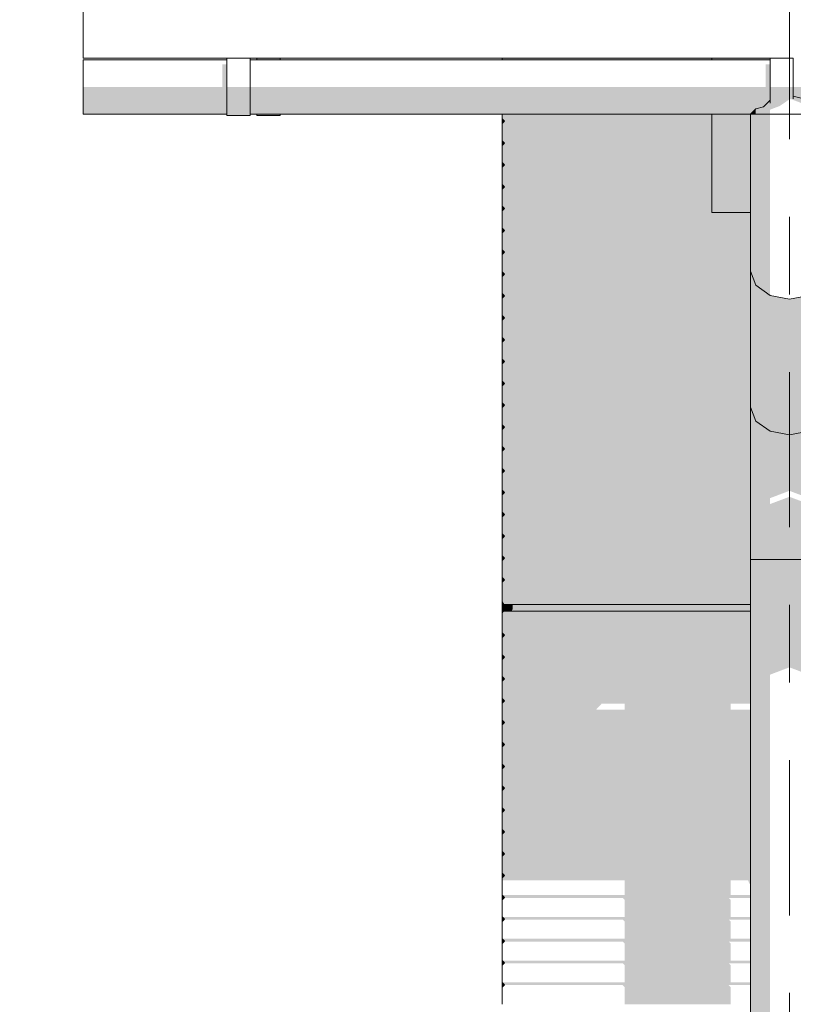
# Model space of a CAD drawing. Header units: metres. Extents: x -4 to 112, y -27 to 26.
# Tile 62 of 167: x 16.759 to 17.756, y 4.685 to 5.954. Entities that reach past the tile are written whole.
import ezdxf
from ezdxf.enums import TextEntityAlignment as Align

# ---------------------------------------------------------------- set-up
doc = ezdxf.new("R2010")
doc.units = ezdxf.units.M
doc.header["$MEASUREMENT"] = 0
doc.linetypes.add('Raster', pattern=[0.4, 0.2, -0.1, 0, -0.1])
for name, color, linetype in [('10 Fassade', 7, 'Continuous'), ('20 Träger', 7, 'Continuous'), ('30 Dachaufbau', 7, 'Continuous'), ('30 Dachentwässerung', 7, 'Continuous'), ('90 Achsraster', 7, 'Continuous'), ('94 Genehmigungsplanung Bemaßung', 7, 'Continuous')]:
    doc.layers.add(name, color=color, linetype=linetype)
doc.styles.add('ERSTELLTER_STIL_1', font='arial.ttf')
doc.styles.add('ERSTELLTER_STIL_2', font='arial.ttf')
doc.dimstyles.new('ERSTELLTER_STIL__1', dxfattribs={"dimtxt": 0.25, "dimasz": 0.19, "dimexe": 0.18, "dimexo": 0.1, "dimgap": 0, "dimtad": 1, "dimtih": 1, "dimtoh": 1, "dimzin": 0, "dimdsep": 46, "dimtxsty": 'ERSTELLTER_STIL_2', "dimblk": 'ARROWHEAD_6', "dimblk1": 'ARROWHEAD_6', "dimblk2": 'ARROWHEAD_6', "dimcen": 0.09, "dimclrd": 7, "dimclre": 7, "dimclrt": 7, "dimazin": 0, "dimtfac": 1, "dimtdec": 4, "dimtmove": 0, "dimatfit": 3, "dimfxl": 1, "dimtolj": 1, "dimtzin": 0, "dimarcsym": 0})

# ---------------------------------------------------------------- blocks, each defined once
blk = doc.blocks.new('Standard-Rastermarker[3]_1', base_point=(17.7511, 10))
at = {"layer": '90 Achsraster', "color": 14, "linetype": 'Raster', "lineweight": 18, "true_color": 0xa80000}
blk.add_line((17.7511, 9), (17.7511, -1), dxfattribs=at)
at = {"layer": '90 Achsraster', "color": 14, "lineweight": 18, "true_color": 0xa80000, "style": 'ERSTELLTER_STIL_1'}
for tag, p in [('AC_MarkerText_1_0', (17.7511, 10.5)), ('AC_MarkerText_1_1', (17.7511, -2.2))]:
    blk.add_attdef(tag, text='', height=0.3, rotation=360, dxfattribs=at).set_placement(p, align=Align.TOP_CENTER)
blk = doc.blocks.new('*D23', base_point=(27236.1321, 0))
at = {"layer": '94 Genehmigungsplanung Bemaßung', "color": 7, "linetype": 'Continuous', "lineweight": 13}
for p, q in [((2.3419, 8.7509), (2.3419, 9.1259)), ((17.3411, 8.7509), (17.3411, 9.1259)), ((2.4419, 9.0384), (2.2419, 8.8384)), ((17.2411, 8.8384), (17.4411, 9.0384)), ((2.1919, 8.9384), (2.3419, 8.9384)), ((2.3419, 8.9384), (17.3411, 8.9384)), ((17.3411, 8.9384), (17.4911, 8.9384))]:
    blk.add_line(p, q, dxfattribs=at)
at = {"layer": '94 Genehmigungsplanung Bemaßung', "color": 7, "lineweight": 13, "insert": (9.4125, 8.9884), "char_height": 0.25, "attachment_point": 7, "style": 'ERSTELLTER_STIL_2'}
blk.add_mtext('\\A1;{\\pql;\\fArial|b0|i0|c0|p0;\\W1.000000;15,00}', dxfattribs=at)
blk = doc.blocks.new('ARROWHEAD_6')
at = {"color": 0, "linetype": 'Continuous', "lineweight": 0}
for p, q in [((-0.5, -0.5), (0.5, 0.5)), ((0, 0), (-1, 0))]:
    blk.add_line(p, q, dxfattribs=at)
blk = doc.blocks.new('*D25', base_point=(27236.1321, 0))
at = {"layer": '94 Genehmigungsplanung Bemaßung', "color": 7, "linetype": 'Continuous', "lineweight": 13}
for p, q in [((17.3411, 8.7509), (17.3411, 9.1259)), ((17.7511, 8.7509), (17.7511, 9.1259)), ((17.4411, 9.0384), (17.2411, 8.8384)), ((17.8511, 9.0384), (17.6511, 8.8384)), ((17.1911, 8.9384), (17.3411, 8.9384)), ((17.3411, 8.9384), (17.7511, 8.9384))]:
    blk.add_line(p, q, dxfattribs=at)
at = {"layer": '94 Genehmigungsplanung Bemaßung', "color": 7, "lineweight": 13, "insert": (16.8597, 8.9884), "char_height": 0.25, "attachment_point": 7, "style": 'ERSTELLTER_STIL_2'}
blk.add_mtext('\\A1;{\\pql;\\fArial|b0|i0|c0|p0;\\W1.000000;41}', dxfattribs=at)
blk = doc.blocks.new('*D38', base_point=(27236.1321, 0))
at = {"layer": '94 Genehmigungsplanung Bemaßung', "color": 7, "linetype": 'Continuous', "lineweight": 13}
for p, q in [((17.3411, 9.2531), (17.3411, 9.6281)), ((58.1625, 9.2531), (58.1625, 9.6281)), ((17.4411, 9.5406), (17.2411, 9.3406)), ((58.0625, 9.3406), (58.2625, 9.5406)), ((17.1911, 9.4406), (17.3411, 9.4406)), ((17.3411, 9.4406), (58.1625, 9.4406)), ((58.1625, 9.4406), (58.3125, 9.4406))]:
    blk.add_line(p, q, dxfattribs=at)
at = {"layer": '94 Genehmigungsplanung Bemaßung', "color": 7, "lineweight": 13, "insert": (37.3228, 9.4906), "char_height": 0.25, "attachment_point": 7, "style": 'ERSTELLTER_STIL_2'}
blk.add_mtext('\\A1;{\\pql;\\fArial|b0|i0|c0|p0;\\W1.000000;40,82}', dxfattribs=at)

msp = doc.modelspace()

# ---------------------------------------------------------------- hatches: boundary and pattern name
at = {"layer": '10 Fassade', "linetype": 'Continuous', "lineweight": 0, "true_color": 0x000000}
for points in [[(17.3811, 5.9044), (17.3811, 5.9024), (17.6511, 5.9024), (17.6511, 5.9044)], [(17.3811, 5.8324), (17.3811, 5.8261), (17.6511, 5.8261), (17.6511, 5.8324)], [(17.6511, 5.8261), (17.3811, 5.8261), (17.3841, 5.8231), (17.6511, 5.8231)], [(17.3811, 5.8261), (17.3811, 5.8201), (17.3841, 5.8231)], [(17.3841, 5.8231), (17.3811, 5.8201), (17.6511, 5.8201), (17.6511, 5.8231)], [(17.6511, 5.8201), (17.3811, 5.8201), (17.3811, 5.798), (17.6511, 5.798)], [(17.3811, 5.798), (17.3841, 5.795), (17.6511, 5.795), (17.6511, 5.798)], [(17.3811, 5.798), (17.3811, 5.792), (17.3841, 5.795)], [(17.3811, 5.792), (17.6511, 5.792), (17.6511, 5.795), (17.3841, 5.795)], [(17.6511, 5.792), (17.3811, 5.792), (17.3811, 5.7699), (17.6511, 5.7699)], [(17.6511, 5.7699), (17.3811, 5.7699), (17.3841, 5.7669), (17.6511, 5.7669)], [(17.3811, 5.7639), (17.3841, 5.7669), (17.3811, 5.7699)], [(17.3811, 5.7639), (17.6511, 5.7639), (17.6511, 5.7669), (17.3841, 5.7669)], [(17.3811, 5.7417), (17.6511, 5.7417), (17.6511, 5.7639), (17.3811, 5.7639)], [(17.3811, 5.7417), (17.3841, 5.7387), (17.6511, 5.7387), (17.6511, 5.7417)], [(17.3811, 5.7357), (17.3841, 5.7387), (17.3811, 5.7417)], [(17.3841, 5.7387), (17.3811, 5.7357), (17.6511, 5.7357), (17.6511, 5.7387)], [(17.3811, 5.7357), (17.3811, 5.7136), (17.6511, 5.7136), (17.6511, 5.7357)], [(17.6511, 5.7136), (17.3811, 5.7136), (17.3841, 5.7106), (17.6511, 5.7106)], [(17.3841, 5.7106), (17.3811, 5.7136), (17.3811, 5.7076)], [(17.3811, 5.7076), (17.6511, 5.7076), (17.6511, 5.7106), (17.3841, 5.7106)], [(17.3811, 5.7076), (17.3811, 5.6854), (17.7011, 5.6854), (17.7011, 5.7056), (17.6511, 5.7056), (17.6511, 5.7076)], [(17.3811, 5.6854), (17.3841, 5.6824), (17.7011, 5.6824), (17.7011, 5.6854)], [(17.3811, 5.6854), (17.3811, 5.6794), (17.3841, 5.6824)], [(17.3811, 5.6794), (17.7011, 5.6794), (17.7011, 5.6824), (17.3841, 5.6824)], [(17.3811, 5.6573), (17.7011, 5.6573), (17.7011, 5.6794), (17.3811, 5.6794)], [(17.3811, 5.6573), (17.3841, 5.6543), (17.7011, 5.6543), (17.7011, 5.6573)], [(17.3811, 5.6573), (17.3811, 5.6513), (17.3841, 5.6543)], [(17.3841, 5.6543), (17.3811, 5.6513), (17.7011, 5.6513), (17.7011, 5.6543)], [(17.3811, 5.6513), (17.3811, 5.6291), (17.7011, 5.6291), (17.7011, 5.6513)], [(17.7011, 5.6291), (17.3811, 5.6291), (17.3841, 5.6261), (17.7011, 5.6261)], [(17.3811, 5.6291), (17.3811, 5.6231), (17.3841, 5.6261)], [(17.3841, 5.6261), (17.3811, 5.6231), (17.7011, 5.6231), (17.7011, 5.6261)], [(17.3811, 5.6231), (17.3811, 5.601), (17.7011, 5.601), (17.7011, 5.6231)], [(17.7011, 5.601), (17.3811, 5.601), (17.3841, 5.598), (17.7011, 5.598)], [(17.3811, 5.595), (17.3841, 5.598), (17.3811, 5.601)], [(17.3811, 5.595), (17.7011, 5.595), (17.7011, 5.598), (17.3841, 5.598)], [(17.3811, 5.595), (17.3811, 5.5729), (17.7011, 5.5729), (17.7011, 5.595)], [(17.7011, 5.5729), (17.3811, 5.5729), (17.3841, 5.5699), (17.7011, 5.5699)], [(17.3811, 5.5729), (17.3811, 5.5669), (17.3841, 5.5699)], [(17.3811, 5.5669), (17.7011, 5.5669), (17.7011, 5.5699), (17.3841, 5.5699)], [(17.7011, 5.5669), (17.3811, 5.5669), (17.3811, 5.5447), (17.7011, 5.5447)], [(17.7011, 5.5447), (17.3811, 5.5447), (17.3841, 5.5417), (17.7011, 5.5417)], [(17.3811, 5.5447), (17.3811, 5.5387), (17.3841, 5.5417)], [(17.3811, 5.5387), (17.7011, 5.5387), (17.7011, 5.5417), (17.3841, 5.5417)], [(17.3811, 5.5387), (17.3811, 5.5166), (17.7011, 5.5166), (17.7011, 5.5387)], [(17.7011, 5.5166), (17.3811, 5.5166), (17.3841, 5.5136), (17.7011, 5.5136)], [(17.3811, 5.5106), (17.3841, 5.5136), (17.3811, 5.5166)], [(17.3841, 5.5136), (17.3811, 5.5106), (17.7011, 5.5106), (17.7011, 5.5136)], [(17.3811, 5.4884), (17.7011, 5.4884), (17.7011, 5.5106), (17.3811, 5.5106)], [(17.3811, 5.4884), (17.3841, 5.4854), (17.7011, 5.4854), (17.7011, 5.4884)], [(17.3811, 5.4824), (17.3841, 5.4854), (17.3811, 5.4884)], [(17.3811, 5.4824), (17.7011, 5.4824), (17.7011, 5.4854), (17.3841, 5.4854)], [(17.3811, 5.4603), (17.7011, 5.4603), (17.7011, 5.4824), (17.3811, 5.4824)], [(17.7011, 5.4603), (17.3811, 5.4603), (17.3841, 5.4573), (17.7011, 5.4573)], [(17.3811, 5.4543), (17.3841, 5.4573), (17.3811, 5.4603)], [(17.3841, 5.4573), (17.3811, 5.4543), (17.7011, 5.4543), (17.7011, 5.4573)], [(17.3811, 5.4543), (17.3811, 5.4321), (17.7011, 5.4321), (17.7011, 5.4543)], [(17.7011, 5.4321), (17.3811, 5.4321), (17.3841, 5.4291), (17.7011, 5.4291)], [(17.3811, 5.4261), (17.3841, 5.4291), (17.3811, 5.4321)], [(17.3841, 5.4291), (17.3811, 5.4261), (17.7011, 5.4261), (17.7011, 5.4291)], [(17.3811, 5.404), (17.7011, 5.404), (17.7011, 5.4261), (17.3811, 5.4261)], [(17.7011, 5.404), (17.3811, 5.404), (17.3841, 5.401), (17.7011, 5.401)], [(17.3811, 5.398), (17.3841, 5.401), (17.3811, 5.404)], [(17.3811, 5.398), (17.7011, 5.398), (17.7011, 5.401), (17.3841, 5.401)], [(17.7011, 5.398), (17.3811, 5.398), (17.3811, 5.3759), (17.7011, 5.3759)], [(17.3811, 5.3759), (17.3841, 5.3729), (17.7011, 5.3729), (17.7011, 5.3759)], [(17.3811, 5.3759), (17.3811, 5.3699), (17.3841, 5.3729)], [(17.3841, 5.3729), (17.3811, 5.3699), (17.7011, 5.3699), (17.7011, 5.3729)], [(17.3811, 5.3477), (17.7011, 5.3477), (17.7011, 5.3699), (17.3811, 5.3699)], [(17.7011, 5.3477), (17.3811, 5.3477), (17.3841, 5.3447), (17.7011, 5.3447)], [(17.3811, 5.3477), (17.3811, 5.3417), (17.3841, 5.3447)], [(17.3811, 5.3417), (17.7011, 5.3417), (17.7011, 5.3447), (17.3841, 5.3447)], [(17.3811, 5.3196), (17.7011, 5.3196), (17.7011, 5.3417), (17.3811, 5.3417)], [(17.7011, 5.3196), (17.3811, 5.3196), (17.3841, 5.3166), (17.7011, 5.3166)], [(17.3811, 5.3196), (17.3811, 5.3136), (17.3841, 5.3166)], [(17.3841, 5.3166), (17.3811, 5.3136), (17.7011, 5.3136), (17.7011, 5.3166)], [(17.7011, 5.3136), (17.3811, 5.3136), (17.3811, 5.2914), (17.7011, 5.2914)], [(17.7011, 5.2914), (17.3811, 5.2914), (17.3841, 5.2884), (17.7011, 5.2884)], [(17.3811, 5.2854), (17.3841, 5.2884), (17.3811, 5.2914)], [(17.3811, 5.2854), (17.7011, 5.2854), (17.7011, 5.2884), (17.3841, 5.2884)], [(17.3811, 5.2854), (17.3811, 5.2633), (17.7011, 5.2633), (17.7011, 5.2854)], [(17.7011, 5.2633), (17.3811, 5.2633), (17.3841, 5.2603), (17.7011, 5.2603)], [(17.3811, 5.2573), (17.3841, 5.2603), (17.3811, 5.2633)], [(17.3811, 5.2573), (17.7011, 5.2573), (17.7011, 5.2603), (17.3841, 5.2603)], [(17.3811, 5.2573), (17.3811, 5.2351), (17.7011, 5.2351), (17.7011, 5.2573)], [(17.7011, 5.2351), (17.3811, 5.2351), (17.3841, 5.2321), (17.7011, 5.2321)], [(17.3841, 5.2321), (17.3811, 5.2351), (17.3811, 5.2291)], [(17.3811, 5.2291), (17.7011, 5.2291), (17.7011, 5.2321), (17.3841, 5.2321)], [(17.3811, 5.204), (17.7011, 5.204), (17.7011, 5.2291), (17.3811, 5.2291)], [(17.3811, 5.204), (17.3831, 5.2005), (17.7011, 5.2005), (17.7011, 5.204)], [(17.3811, 5.189), (17.382, 5.1911), (17.3841, 5.192), (17.3909, 5.192), (17.391, 5.1921), (17.3928, 5.2005), (17.3831, 5.2005), (17.3811, 5.204)], [(17.382, 5.1911), (17.3811, 5.189), (17.7011, 5.189), (17.7011, 5.1911)], [(17.3811, 5.189), (17.3811, 5.1639), (17.7011, 5.1639), (17.7011, 5.189)], [(17.3841, 5.192), (17.382, 5.1911), (17.7011, 5.1911), (17.7011, 5.192)], [(17.393, 5.1929), (17.3909, 5.192), (17.7011, 5.192), (17.7011, 5.1929)], [(17.3928, 5.2005), (17.391, 5.1921), (17.393, 5.1929), (17.3939, 5.195), (17.3939, 5.2005)], [(17.3939, 5.195), (17.393, 5.1929), (17.7011, 5.1929), (17.7011, 5.195)], [(17.3939, 5.195), (17.7011, 5.195), (17.7011, 5.2005), (17.3939, 5.2005)], [(17.7011, 5.1639), (17.3811, 5.1639), (17.3841, 5.1609), (17.7011, 5.1609)], [(17.3811, 5.1579), (17.3841, 5.1609), (17.3811, 5.1639)], [(17.3841, 5.1609), (17.3811, 5.1579), (17.7011, 5.1579), (17.7011, 5.1609)], [(17.3811, 5.1579), (17.3811, 5.1357), (17.7011, 5.1357), (17.7011, 5.1579)], [(17.7011, 5.1357), (17.3811, 5.1357), (17.3841, 5.1327), (17.7011, 5.1327)], [(17.3811, 5.1357), (17.3811, 5.1297), (17.3841, 5.1327)], [(17.3841, 5.1327), (17.3811, 5.1297), (17.7011, 5.1297), (17.7011, 5.1327)], [(17.3811, 5.1297), (17.3811, 5.1076), (17.7011, 5.1076), (17.7011, 5.1297)], [(17.3811, 5.1076), (17.3841, 5.1046), (17.7011, 5.1046), (17.7011, 5.1076)], [(17.3811, 5.1016), (17.3841, 5.1046), (17.3811, 5.1076)], [(17.3841, 5.1046), (17.3811, 5.1016), (17.7011, 5.1016), (17.7011, 5.1046)], [(17.3811, 5.1016), (17.3811, 5.0794), (17.7011, 5.0794), (17.7011, 5.1016)], [(17.7011, 5.0794), (17.3811, 5.0794), (17.3841, 5.0764), (17.7011, 5.0764)], [(17.3811, 5.0734), (17.3841, 5.0764), (17.3811, 5.0794)], [(17.3811, 5.0734), (17.7011, 5.0734), (17.7011, 5.0764), (17.3841, 5.0764)], [(17.7011, 5.0513), (17.3811, 5.0513), (17.3841, 5.0483), (17.7011, 5.0483)], [(17.3811, 5.0513), (17.3811, 5.0453), (17.3841, 5.0483)], [(17.3811, 5.0453), (17.7011, 5.0453), (17.7011, 5.0483), (17.3841, 5.0483)], [(17.3811, 5.0453), (17.3811, 5.0231), (17.7011, 5.0231), (17.7011, 5.0453)], [(17.3811, 5.0231), (17.3841, 5.0201), (17.7011, 5.0201), (17.7011, 5.0231)], [(17.3811, 5.0231), (17.3811, 5.0171), (17.3841, 5.0201)], [(17.3811, 5.0171), (17.7011, 5.0171), (17.7011, 5.0201), (17.3841, 5.0201)], [(17.3811, 5.0171), (17.3811, 4.995), (17.7011, 4.995), (17.7011, 5.0171)], [(17.3811, 4.995), (17.3841, 4.992), (17.7011, 4.992), (17.7011, 4.995)], [(17.3811, 4.995), (17.3811, 4.989), (17.3841, 4.992)], [(17.3811, 4.989), (17.7011, 4.989), (17.7011, 4.992), (17.3841, 4.992)], [(17.3811, 4.989), (17.3811, 4.9669), (17.7011, 4.9669), (17.7011, 4.989)], [(17.7011, 4.9669), (17.3811, 4.9669), (17.3841, 4.9639), (17.7011, 4.9639)], [(17.3811, 4.9609), (17.3841, 4.9639), (17.3811, 4.9669)], [(17.3841, 4.9639), (17.3811, 4.9609), (17.7011, 4.9609), (17.7011, 4.9639)], [(17.3811, 4.9609), (17.3811, 4.9387), (17.7011, 4.9387), (17.7011, 4.9609)], [(17.7011, 4.9387), (17.3811, 4.9387), (17.3841, 4.9357), (17.7011, 4.9357)], [(17.3811, 4.9327), (17.3841, 4.9357), (17.3811, 4.9387)], [(17.3811, 4.9327), (17.7011, 4.9327), (17.7011, 4.9357), (17.3841, 4.9357)], [(17.3811, 4.9327), (17.3811, 4.9106), (17.7011, 4.9106), (17.7011, 4.9327)], [(17.3811, 4.9106), (17.3841, 4.9076), (17.7011, 4.9076), (17.7011, 4.9106)], [(17.3811, 4.9046), (17.3841, 4.9076), (17.3811, 4.9106)], [(17.3811, 4.9046), (17.7011, 4.9046), (17.7011, 4.9076), (17.3841, 4.9076)], [(17.3811, 4.9046), (17.3811, 4.8824), (17.7011, 4.8824), (17.7011, 4.9046)], [(17.7011, 4.8824), (17.3811, 4.8824), (17.3841, 4.8794), (17.7011, 4.8794)], [(17.3811, 4.8764), (17.3841, 4.8794), (17.3811, 4.8824)], [(17.3841, 4.8794), (17.3811, 4.8764), (17.7011, 4.8764), (17.7011, 4.8794)], [(17.3811, 4.8764), (17.3811, 4.8543), (17.7011, 4.8543), (17.7011, 4.8764)], [(17.3811, 4.8543), (17.3841, 4.8513), (17.7011, 4.8513), (17.7011, 4.8543)], [(17.3811, 4.8543), (17.3811, 4.8483), (17.3841, 4.8513)], [(17.3841, 4.8513), (17.3811, 4.8483), (17.7011, 4.8483), (17.7011, 4.8513)], [(17.3811, 4.8452), (17.5388, 4.8452), (17.5388, 4.8261), (17.6754, 4.8261), (17.6754, 4.8452), (17.6977, 4.8452), (17.6998, 4.8403), (17.7011, 4.8403), (17.7011, 4.8483), (17.3811, 4.8483)], [(17.3811, 4.8261), (17.3841, 4.8231), (17.7011, 4.8231), (17.7011, 4.8261)], [(17.3811, 4.8201), (17.3841, 4.8231), (17.3811, 4.8261)], [(17.3836, 4.8226), (17.5363, 4.8226), (17.5388, 4.8201), (17.6754, 4.8201), (17.6729, 4.8226), (17.7011, 4.8226), (17.7011, 4.8231), (17.3841, 4.8231)], [(17.5388, 4.8201), (17.5388, 4.798), (17.6754, 4.798), (17.6754, 4.8201)], [(17.3811, 4.798), (17.3841, 4.795), (17.7011, 4.795), (17.7011, 4.798)], [(17.3811, 4.792), (17.3841, 4.795), (17.3811, 4.798)], [(17.3836, 4.7945), (17.5363, 4.7945), (17.5388, 4.792), (17.6754, 4.792), (17.6729, 4.7945), (17.7011, 4.7945), (17.7011, 4.795), (17.3841, 4.795)], [(17.5388, 4.792), (17.5388, 4.7699), (17.6754, 4.7699), (17.6754, 4.792)], [(17.7011, 4.7699), (17.3811, 4.7699), (17.3841, 4.7669), (17.7011, 4.7669)], [(17.3811, 4.7699), (17.3811, 4.7639), (17.3841, 4.7669)], [(17.3836, 4.7663), (17.5363, 4.7663), (17.5388, 4.7639), (17.6754, 4.7639), (17.6729, 4.7663), (17.7011, 4.7663), (17.7011, 4.7669), (17.3841, 4.7669)], [(17.5388, 4.7639), (17.5388, 4.7417), (17.6754, 4.7417), (17.6754, 4.7639)], [(17.7011, 4.7417), (17.3811, 4.7417), (17.3841, 4.7387), (17.7011, 4.7387)], [(17.3811, 4.7357), (17.3841, 4.7387), (17.3811, 4.7417)], [(17.3836, 4.7382), (17.5363, 4.7382), (17.5388, 4.7357), (17.6754, 4.7357), (17.6729, 4.7382), (17.7011, 4.7382), (17.7011, 4.7387), (17.3841, 4.7387)], [(17.5388, 4.7357), (17.5388, 4.7136), (17.6754, 4.7136), (17.6754, 4.7357)], [(17.7011, 4.7136), (17.3811, 4.7136), (17.3841, 4.7106), (17.7011, 4.7106)], [(17.3811, 4.7076), (17.3841, 4.7106), (17.3811, 4.7136)], [(17.3836, 4.7101), (17.5363, 4.7101), (17.5388, 4.7076), (17.6754, 4.7076), (17.6729, 4.7101), (17.7011, 4.7101), (17.7011, 4.7106), (17.3841, 4.7106)], [(17.5388, 4.7076), (17.5388, 4.6854), (17.6754, 4.6854), (17.6754, 4.7076)]]:
    msp.add_hatch(color=18, dxfattribs=at).paths.add_polyline_path(points)
h = msp.add_hatch(color=18, dxfattribs=at)
h.paths.add_polyline_path([(17.7011, 5.0734), (17.3811, 5.0734), (17.3811, 5.0513), (17.7011, 5.0513), (17.7011, 5.065), (17.6754, 5.065), (17.6754, 5.0726), (17.7011, 5.0726)])
h.paths.add_polyline_path([(17.5019, 5.065), (17.509, 5.0726), (17.5388, 5.0726), (17.5388, 5.065)], flags=0)
at = {"layer": '20 Träger', "linetype": 'Continuous', "lineweight": 0, "true_color": 0x000000}
for points in [[(17.7261, 5.9044), (17.6511, 5.9044), (17.6511, 5.9024), (17.7261, 5.9024)], [(17.7011, 5.8324), (17.6511, 5.8324), (17.6511, 5.7056), (17.7011, 5.7056)]]:
    msp.add_hatch(color=18, dxfattribs=at).paths.add_polyline_path(points)
at = {"layer": '30 Dachentwässerung', "linetype": 'Continuous', "lineweight": 0, "true_color": 0x000000}
for points in [[(17.095, 5.9044), (17.065, 5.9044), (17.065, 5.9024), (17.095, 5.9024)], [(17.0261, 5.8965), (17.0205, 5.8965), (17.0205, 5.8674), (17.0261, 5.8674)], [(17.7261, 5.8965), (17.7205, 5.8965), (17.7205, 5.8674), (17.7261, 5.8674)], [(16.8411, 5.8674), (16.8411, 5.8418), (17.0261, 5.8418), (17.0261, 5.8674)], [(17.0261, 5.8403), (17.0561, 5.8403), (17.0561, 5.8674), (17.0261, 5.8674)], [(17.0561, 5.8674), (17.0561, 5.8418), (17.7178, 5.8418), (17.7261, 5.8501), (17.7261, 5.8674)], [(17.7261, 5.8466), (17.7511, 5.8533), (17.7561, 5.852), (17.7561, 5.8674), (17.7261, 5.8674)], [(17.7561, 5.8555), (17.7761, 5.8501), (17.7844, 5.8418), (18.4261, 5.8418), (18.4261, 5.8674), (17.7561, 5.8674)], [(17.7261, 5.8501), (17.7178, 5.8418), (17.7078, 5.8391), (17.7078, 5.8324), (17.7261, 5.8324)], [(17.7511, 5.8533), (17.7261, 5.8466), (17.7261, 5.838), (17.7387, 5.8428), (17.7511, 5.8513)], [(17.7511, 5.8513), (17.7532, 5.8516), (17.7761, 5.8429), (17.7761, 5.8501), (17.7561, 5.8555), (17.7561, 5.852), (17.7511, 5.8533)], [(16.8411, 5.8324), (17.0261, 5.8324), (17.0261, 5.8403), (17.0261, 5.8418), (16.8411, 5.8418)], [(17.0261, 5.8304), (17.0561, 5.8304), (17.0561, 5.8403), (17.0261, 5.8403)], [(17.0561, 5.8418), (17.0561, 5.8403), (17.0561, 5.8324), (17.7011, 5.8324), (17.7078, 5.8391), (17.7178, 5.8418)], [(17.7078, 5.8391), (17.7011, 5.8324), (17.7078, 5.8324)], [(17.065, 5.8304), (17.095, 5.8304), (17.095, 5.8324), (17.065, 5.8324)], [(17.7078, 5.8324), (17.7011, 5.8324), (17.7011, 5.6299), (17.7078, 5.6119)], [(17.7261, 5.8324), (17.7078, 5.8324), (17.7078, 5.6119), (17.7261, 5.5988)], [(17.7011, 5.6299), (17.7011, 5.4548), (17.7078, 5.4369), (17.7078, 5.6119)], [(17.7078, 5.4369), (17.7261, 5.4237), (17.7261, 5.5988), (17.7078, 5.6119)], [(17.7511, 5.594), (17.7261, 5.5988), (17.7261, 5.4237), (17.7511, 5.4189)], [(17.7761, 5.5988), (17.7511, 5.594), (17.7511, 5.4189), (17.7761, 5.4237)], [(17.7078, 5.4369), (17.7011, 5.4548), (17.7011, 5.2585), (17.7078, 5.2585)], [(17.7078, 5.4369), (17.7078, 5.2585), (17.7261, 5.2585), (17.7261, 5.4237)], [(17.7511, 5.4189), (17.7261, 5.4237), (17.7261, 5.3375), (17.7511, 5.347)], [(17.7511, 5.4189), (17.7511, 5.347), (17.7761, 5.3375), (17.7761, 5.4237)], [(17.7261, 5.2585), (17.7511, 5.2585), (17.7511, 5.3393), (17.7261, 5.3299)], [(17.7511, 5.3393), (17.7511, 5.2585), (17.7761, 5.2585), (17.7761, 5.3299)], [(17.7011, 3.73), (17.7078, 3.73), (17.7078, 5.2585), (17.7011, 5.2585)], [(17.7261, 5.2585), (17.7078, 5.2585), (17.7078, 3.73), (17.7261, 3.73)], [(17.7511, 5.2585), (17.7261, 5.2585), (17.7261, 5.1101), (17.7511, 5.1196)], [(17.7761, 5.2585), (17.7511, 5.2585), (17.7511, 5.1196), (17.7761, 5.1101)]]:
    msp.add_hatch(color=18, dxfattribs=at).paths.add_polyline_path(points)

# ---------------------------------------------------------------- linework, layer by layer
at = {"layer": '10 Fassade', "color": 7, "linetype": 'Continuous', "lineweight": 13}
for p, q in [((17.3811, 5.9044), (17.3811, 5.9024)), ((17.3811, 5.8324), (17.3811, 5.8261)), ((17.3841, 5.8231), (17.3811, 5.8261)), ((17.3811, 5.8261), (17.3811, 5.8201)), ((17.3811, 5.8201), (17.3841, 5.8231)), ((17.3811, 5.8201), (17.3811, 5.798)), ((17.3841, 5.795), (17.3811, 5.798)), ((17.3811, 5.798), (17.3811, 5.792)), ((17.3811, 5.792), (17.3841, 5.795)), ((17.3811, 5.792), (17.3811, 5.7699)), ((17.3841, 5.7669), (17.3811, 5.7699)), ((17.3811, 5.7699), (17.3811, 5.7639)), ((17.3811, 5.7639), (17.3841, 5.7669)), ((17.3811, 5.7639), (17.3811, 5.7417)), ((17.3841, 5.7387), (17.3811, 5.7417)), ((17.3811, 5.7417), (17.3811, 5.7357)), ((17.3811, 5.7357), (17.3841, 5.7387)), ((17.3811, 5.7357), (17.3811, 5.7136)), ((17.3841, 5.7106), (17.3811, 5.7136)), ((17.3811, 5.7136), (17.3811, 5.7076)), ((17.3811, 5.7076), (17.3841, 5.7106)), ((17.3811, 5.7076), (17.3811, 5.6854)), ((17.3841, 5.6824), (17.3811, 5.6854)), ((17.3811, 5.6854), (17.3811, 5.6794)), ((17.3811, 5.6794), (17.3841, 5.6824)), ((17.3811, 5.6794), (17.3811, 5.6573)), ((17.3841, 5.6543), (17.3811, 5.6573)), ((17.3811, 5.6573), (17.3811, 5.6513)), ((17.3811, 5.6513), (17.3841, 5.6543)), ((17.3811, 5.6513), (17.3811, 5.6291)), ((17.3841, 5.6261), (17.3811, 5.6291)), ((17.3811, 5.6291), (17.3811, 5.6231)), ((17.3811, 5.6231), (17.3841, 5.6261)), ((17.3811, 5.6231), (17.3811, 5.601)), ((17.3841, 5.598), (17.3811, 5.601)), ((17.3811, 5.601), (17.3811, 5.595)), ((17.3811, 5.595), (17.3841, 5.598)), ((17.3811, 5.595), (17.3811, 5.5729)), ((17.3841, 5.5699), (17.3811, 5.5729)), ((17.3811, 5.5729), (17.3811, 5.5669)), ((17.3811, 5.5669), (17.3841, 5.5699)), ((17.3811, 5.5669), (17.3811, 5.5447)), ((17.3841, 5.5417), (17.3811, 5.5447)), ((17.3811, 5.5447), (17.3811, 5.5387)), ((17.3811, 5.5387), (17.3841, 5.5417)), ((17.3811, 5.5387), (17.3811, 5.5166)), ((17.3841, 5.5136), (17.3811, 5.5166)), ((17.3811, 5.5166), (17.3811, 5.5106)), ((17.3811, 5.5106), (17.3841, 5.5136)), ((17.3811, 5.5106), (17.3811, 5.4884)), ((17.3841, 5.4854), (17.3811, 5.4884)), ((17.3811, 5.4884), (17.3811, 5.4824)), ((17.3811, 5.4824), (17.3841, 5.4854)), ((17.3811, 5.4824), (17.3811, 5.4603)), ((17.3841, 5.4573), (17.3811, 5.4603)), ((17.3811, 5.4603), (17.3811, 5.4543)), ((17.3811, 5.4543), (17.3841, 5.4573)), ((17.3811, 5.4543), (17.3811, 5.4321)), ((17.3841, 5.4291), (17.3811, 5.4321)), ((17.3811, 5.4321), (17.3811, 5.4261)), ((17.3811, 5.4261), (17.3841, 5.4291)), ((17.3811, 5.4261), (17.3811, 5.404)), ((17.3841, 5.401), (17.3811, 5.404)), ((17.3811, 5.404), (17.3811, 5.398)), ((17.3811, 5.398), (17.3841, 5.401)), ((17.3811, 5.398), (17.3811, 5.3759)), ((17.3841, 5.3729), (17.3811, 5.3759)), ((17.3811, 5.3759), (17.3811, 5.3699)), ((17.3811, 5.3699), (17.3841, 5.3729)), ((17.3811, 5.3699), (17.3811, 5.3477)), ((17.3841, 5.3447), (17.3811, 5.3477)), ((17.3811, 5.3477), (17.3811, 5.3417)), ((17.3811, 5.3417), (17.3841, 5.3447)), ((17.3811, 5.3417), (17.3811, 5.3196)), ((17.3841, 5.3166), (17.3811, 5.3196)), ((17.3811, 5.3196), (17.3811, 5.3136)), ((17.3811, 5.3136), (17.3841, 5.3166)), ((17.3811, 5.3136), (17.3811, 5.2914)), ((17.3841, 5.2884), (17.3811, 5.2914)), ((17.3811, 5.2914), (17.3811, 5.2854)), ((17.3811, 5.2854), (17.3841, 5.2884)), ((17.3811, 5.2854), (17.3811, 5.2633)), ((17.3841, 5.2603), (17.3811, 5.2633)), ((17.3811, 5.2633), (17.3811, 5.2573)), ((17.3811, 5.2573), (17.3841, 5.2603)), ((17.3811, 5.2573), (17.3811, 5.2351)), ((17.3841, 5.2321), (17.3811, 5.2351)), ((17.3811, 5.2351), (17.3811, 5.2291)), ((17.3811, 5.2291), (17.3841, 5.2321)), ((17.3811, 5.2291), (17.3811, 5.204)), ((17.3831, 5.2005), (17.3811, 5.204)), ((17.3811, 5.204), (17.3811, 5.189)), ((17.3811, 5.189), (17.382, 5.1911)), ((17.3811, 5.189), (17.3811, 5.1639)), ((17.382, 5.1911), (17.3841, 5.192)), ((17.3831, 5.2005), (17.7011, 5.2005)), ((17.3841, 5.192), (17.7011, 5.192)), ((17.3909, 5.192), (17.393, 5.1929)), ((17.3928, 5.2005), (17.391, 5.1921)), ((17.393, 5.1929), (17.3939, 5.195)), ((17.3939, 5.195), (17.3939, 5.2005)), ((17.3841, 5.1609), (17.3811, 5.1639)), ((17.3811, 5.1639), (17.3811, 5.1579)), ((17.3811, 5.1579), (17.3841, 5.1609)), ((17.3811, 5.1579), (17.3811, 5.1357)), ((17.3841, 5.1327), (17.3811, 5.1357)), ((17.3811, 5.1357), (17.3811, 5.1297)), ((17.3811, 5.1297), (17.3841, 5.1327)), ((17.3811, 5.1297), (17.3811, 5.1076)), ((17.3841, 5.1046), (17.3811, 5.1076)), ((17.3811, 5.1076), (17.3811, 5.1016)), ((17.3811, 5.1016), (17.3841, 5.1046)), ((17.3811, 5.1016), (17.3811, 5.0794)), ((17.3841, 5.0764), (17.3811, 5.0794)), ((17.3811, 5.0794), (17.3811, 5.0734)), ((17.3811, 5.0734), (17.3841, 5.0764)), ((17.3811, 5.0734), (17.3811, 5.0513)), ((17.3841, 5.0483), (17.3811, 5.0513)), ((17.3811, 5.0513), (17.3811, 5.0453)), ((17.3811, 5.0453), (17.3841, 5.0483)), ((17.3811, 5.0453), (17.3811, 5.0231)), ((17.3841, 5.0201), (17.3811, 5.0231)), ((17.3811, 5.0231), (17.3811, 5.0171)), ((17.3811, 5.0171), (17.3841, 5.0201)), ((17.3811, 5.0171), (17.3811, 4.995)), ((17.3841, 4.992), (17.3811, 4.995)), ((17.3811, 4.995), (17.3811, 4.989)), ((17.3811, 4.989), (17.3841, 4.992)), ((17.3811, 4.989), (17.3811, 4.9669)), ((17.3841, 4.9639), (17.3811, 4.9669)), ((17.3811, 4.9669), (17.3811, 4.9609)), ((17.3811, 4.9609), (17.3841, 4.9639)), ((17.3811, 4.9609), (17.3811, 4.9387)), ((17.3841, 4.9357), (17.3811, 4.9387)), ((17.3811, 4.9387), (17.3811, 4.9327)), ((17.3811, 4.9327), (17.3841, 4.9357)), ((17.3811, 4.9327), (17.3811, 4.9106)), ((17.3841, 4.9076), (17.3811, 4.9106)), ((17.3811, 4.9106), (17.3811, 4.9046)), ((17.3811, 4.9046), (17.3841, 4.9076)), ((17.3811, 4.9046), (17.3811, 4.8824)), ((17.3841, 4.8794), (17.3811, 4.8824)), ((17.3811, 4.8824), (17.3811, 4.8764)), ((17.3811, 4.8764), (17.3841, 4.8794)), ((17.3811, 4.8764), (17.3811, 4.8543)), ((17.3841, 4.8513), (17.3811, 4.8543)), ((17.3811, 4.8543), (17.3811, 4.8483)), ((17.3811, 4.8483), (17.3841, 4.8513)), ((17.3811, 4.8483), (17.3811, 4.8261)), ((17.3841, 4.8231), (17.3811, 4.8261)), ((17.3811, 4.8261), (17.3811, 4.8201)), ((17.3811, 4.8201), (17.3841, 4.8231)), ((17.3811, 4.8201), (17.3811, 4.798)), ((17.3841, 4.795), (17.3811, 4.798)), ((17.3811, 4.798), (17.3811, 4.792)), ((17.3811, 4.792), (17.3841, 4.795)), ((17.3811, 4.792), (17.3811, 4.7699)), ((17.3841, 4.7669), (17.3811, 4.7699)), ((17.3811, 4.7699), (17.3811, 4.7639)), ((17.3811, 4.7639), (17.3841, 4.7669)), ((17.3811, 4.7639), (17.3811, 4.7417)), ((17.3841, 4.7387), (17.3811, 4.7417)), ((17.3811, 4.7417), (17.3811, 4.7357)), ((17.3811, 4.7357), (17.3841, 4.7387)), ((17.3811, 4.7357), (17.3811, 4.7136)), ((17.3841, 4.7106), (17.3811, 4.7136)), ((17.3811, 4.7136), (17.3811, 4.7076)), ((17.3811, 4.7076), (17.3841, 4.7106)), ((17.3811, 4.7076), (17.3811, 4.6854))]:
    msp.add_line(p, q, dxfattribs=at)
at = {"layer": '20 Träger', "color": 7, "linetype": 'Continuous', "lineweight": 18}
for p, q in [((17.6511, 5.9024), (17.6511, 5.9044)), ((17.6511, 5.7056), (17.6511, 5.8324)), ((17.7011, 5.7056), (17.6511, 5.7056))]:
    msp.add_line(p, q, dxfattribs=at)
at = {"layer": '30 Dachaufbau', "color": 7, "linetype": 'Continuous', "lineweight": 13}
for p, q in [((16.8411, 5.9044), (16.8411, 6.0035)), ((17.0261, 5.9044), (16.8411, 5.9044)), ((17.7261, 5.9044), (17.0561, 5.9044))]:
    msp.add_line(p, q, dxfattribs=at)
at = {"layer": '30 Dachentwässerung', "color": 7, "linetype": 'Continuous', "lineweight": 13}
for p, q in [((17.0261, 5.9024), (16.8411, 5.9024)), ((16.8411, 5.9024), (16.8411, 5.8674)), ((17.0261, 5.8674), (17.0261, 5.9044)), ((17.0261, 5.9044), (17.0561, 5.9044)), ((17.0561, 5.8674), (17.0561, 5.9044)), ((17.7261, 5.9024), (17.0561, 5.9024)), ((17.065, 5.9044), (17.065, 5.9024)), ((17.095, 5.9044), (17.095, 5.9024)), ((17.7261, 5.8674), (17.7261, 5.9044)), ((17.7261, 5.9044), (17.7561, 5.9044)), ((17.7561, 5.8674), (17.7561, 5.9044)), ((16.8411, 5.8674), (16.8411, 5.8418)), ((17.0261, 5.8403), (17.0261, 5.8674)), ((17.0561, 5.8403), (17.0561, 5.8674)), ((17.7261, 5.8466), (17.7261, 5.8674)), ((17.7561, 5.852), (17.7561, 5.8674)), ((17.7178, 5.8418), (17.7261, 5.8501)), ((17.7561, 5.8555), (17.7761, 5.8501)), ((16.8411, 5.8418), (16.8411, 5.8324)), ((17.0261, 5.8304), (17.0261, 5.8403)), ((17.0561, 5.8304), (17.0561, 5.8403)), ((17.7011, 5.8324), (17.7078, 5.8391)), ((17.7178, 5.8418), (17.7078, 5.8391)), ((16.8411, 5.8324), (17.0261, 5.8324)), ((17.0261, 5.8304), (17.0561, 5.8304)), ((17.0561, 5.8324), (17.7011, 5.8324)), ((17.065, 5.8324), (17.065, 5.8304)), ((17.095, 5.8304), (17.065, 5.8304)), ((17.095, 5.8324), (17.095, 5.8304)), ((17.7078, 5.8324), (17.7011, 5.8324)), ((17.7011, 5.8324), (17.7011, 5.6299)), ((17.7261, 5.8324), (17.7078, 5.8324)), ((17.7511, 5.8324), (17.7261, 5.8324)), ((17.7761, 5.8324), (17.7511, 5.8324)), ((17.7078, 5.6119), (17.7011, 5.6299)), ((17.7011, 5.6299), (17.7011, 5.4548)), ((17.7261, 5.5988), (17.7078, 5.6119)), ((17.7511, 5.594), (17.7261, 5.5988)), ((17.7761, 5.5988), (17.7511, 5.594)), ((17.7078, 5.4369), (17.7011, 5.4548)), ((17.7011, 5.4548), (17.7011, 5.2585)), ((17.7261, 5.4237), (17.7078, 5.4369)), ((17.7511, 5.4189), (17.7261, 5.4237)), ((17.7761, 5.4237), (17.7511, 5.4189)), ((17.7078, 5.2585), (17.7011, 5.2585)), ((17.7011, 5.2585), (17.7011, 3.73)), ((17.7261, 5.2585), (17.7078, 5.2585)), ((17.7511, 5.2585), (17.7261, 5.2585)), ((17.7761, 5.2585), (17.7511, 5.2585))]:
    msp.add_line(p, q, dxfattribs=at)

# ---------------------------------------------------------------- block references
at = {"layer": '90 Achsraster', "color": 7, "linetype": 'Continuous', "lineweight": 18}
msp.add_blockref('Standard-Rastermarker[3]_1', (17.7511, 10), dxfattribs=at)

# ---------------------------------------------------------------- dimensions: what is measured, and where the dimension line sits
at = {"layer": '94 Genehmigungsplanung Bemaßung', "color": 7, "linetype": 'Continuous', "lineweight": 13}
for base, p1, p2, picture, middle in [((17.3411, 8.9384), (2.3419, 18.901), (17.3411, 1.2), '*D23', (9.8313, 9.1134)), ((17.7511, 8.9384), (17.3411, 1.2), (17.7511, 10.35), '*D25', (17.05, 9.1134)), ((58.1625, 9.4406), (17.3411, 1.2), (58.1625, -0.1), '*D38', (37.7416, 9.6156))]:
    dim = msp.add_linear_dim(base=base, p1=p1, p2=p2, dimstyle='ERSTELLTER_STIL__1', dxfattribs=at)
    dim.commit()
    dim.dimension.update_dxf_attribs({"geometry": picture, "text_midpoint": middle, "dimtype": 160})

doc.saveas('drawing.dxf')
